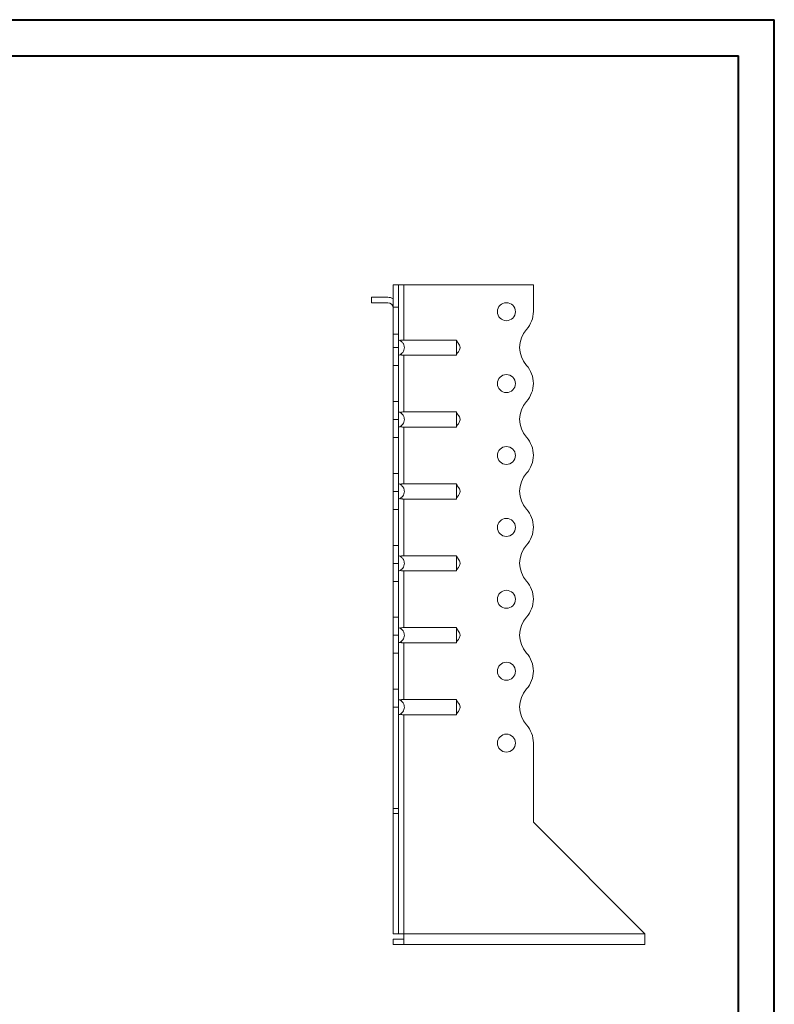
# Model space of a CAD drawing. Header units: millimetres. Extents: x 0 to 210, y 0 to 297.
# Tile 6 of 6: x 105 to 210, y 160 to 297. Entities that reach past the tile are written whole.
import ezdxf

# ---------------------------------------------------------------- set-up
doc = ezdxf.new("R2010")
doc.units = ezdxf.units.MM

msp = doc.modelspace()

# ---------------------------------------------------------------- linework, layer by layer
at = {"color": 7, "linetype": 'Continuous', "lineweight": 40}
for p, q in [((0.08, 297.21), (210.08, 297.21)), ((210.08, 0.21), (210.08, 297.21)), ((210.08, 292.21), (210.08, 297.21)), ((10.08, 292.21), (205.08, 292.21)), ((205.08, 5.21), (205.08, 292.21))]:
    msp.add_line(p, q, dxfattribs=at)
at = {"color": 7, "linetype": 'Continuous', "lineweight": 15}
for p, q in [((157.8, 260.36), (157.05, 260.36)), ((157.05, 260.36), (157.05, 257.22)), ((157.8, 260.36), (157.8, 257.22)), ((158.55, 260.36), (157.8, 260.36)), ((158.55, 252.67), (158.55, 260.36)), ((176.55, 260.36), (158.55, 260.36)), ((176.55, 256.64), (176.55, 260.36)), ((154.05, 258.61), (154.05, 257.86)), ((154.05, 258.61), (156.3, 258.61)), ((156.3, 257.86), (154.05, 257.86)), ((157.05, 257.22), (157.8, 257.22)), ((157.05, 253.48), (157.05, 257.22)), ((157.8, 257.22), (157.8, 253.48)), ((157.05, 251.62), (157.05, 253.48)), ((157.05, 253.48), (157.8, 253.48)), ((157.8, 253.48), (157.8, 251.62)), ((158.55, 252.67), (165.86, 252.67)), ((157.05, 251.62), (157.8, 251.62)), ((157.05, 249.11), (157.05, 251.62)), ((157.8, 251.62), (157.8, 249.11)), ((158.55, 250.56), (165.86, 250.56)), ((158.55, 242.67), (158.55, 250.56)), ((157.8, 249.11), (157.05, 249.11)), ((157.05, 244.11), (157.05, 249.11)), ((157.8, 244.11), (157.8, 249.11)), ((176.55, 246.64), (176.55, 246.64)), ((157.05, 244.11), (157.8, 244.11)), ((157.05, 241.61), (157.05, 244.11)), ((157.8, 244.11), (157.8, 241.61)), ((158.55, 242.67), (165.86, 242.67)), ((157.8, 241.61), (157.05, 241.61)), ((157.05, 239.11), (157.05, 241.61)), ((157.8, 241.61), (157.8, 239.11)), ((158.55, 240.56), (165.86, 240.56)), ((158.55, 232.67), (158.55, 240.56)), ((157.8, 239.11), (157.05, 239.11)), ((157.05, 234.11), (157.05, 239.11)), ((157.8, 234.11), (157.8, 239.11)), ((176.55, 236.64), (176.55, 236.64)), ((157.05, 234.11), (157.8, 234.11)), ((157.05, 231.61), (157.05, 234.11)), ((157.8, 234.11), (157.8, 231.61)), ((157.8, 231.61), (157.05, 231.61)), ((157.05, 229.11), (157.05, 231.61)), ((157.8, 231.61), (157.8, 229.11)), ((158.55, 232.67), (165.86, 232.67)), ((158.55, 230.56), (165.86, 230.56)), ((158.55, 222.67), (158.55, 230.56)), ((157.8, 229.11), (157.05, 229.11)), ((157.05, 224.11), (157.05, 229.11)), ((157.8, 224.11), (157.8, 229.11)), ((176.55, 226.64), (176.55, 226.64)), ((157.05, 224.11), (157.8, 224.11)), ((157.05, 221.61), (157.05, 224.11)), ((157.8, 224.11), (157.8, 221.61)), ((158.55, 222.67), (165.86, 222.67)), ((157.8, 221.61), (157.05, 221.61)), ((157.05, 219.11), (157.05, 221.61)), ((157.8, 221.61), (157.8, 219.11)), ((158.55, 220.56), (165.86, 220.56)), ((158.55, 212.67), (158.55, 220.56)), ((157.8, 219.11), (157.05, 219.11)), ((157.05, 214.11), (157.05, 219.11)), ((157.8, 214.11), (157.8, 219.11)), ((176.55, 216.64), (176.55, 216.64)), ((157.05, 214.11), (157.8, 214.11)), ((157.05, 211.61), (157.05, 214.11)), ((157.8, 214.11), (157.8, 211.61)), ((158.55, 212.67), (165.86, 212.67)), ((157.05, 211.61), (157.8, 211.61)), ((157.05, 209.12), (157.05, 211.61)), ((157.8, 211.61), (157.05, 211.61)), ((157.05, 211.61), (157.05, 211.61)), ((157.8, 211.61), (157.8, 209.12)), ((157.8, 211.61), (157.8, 211.61)), ((158.55, 210.56), (165.86, 210.56)), ((158.55, 202.67), (158.55, 210.56)), ((157.8, 209.12), (157.05, 209.12)), ((157.05, 204.11), (157.05, 209.12)), ((157.8, 204.11), (157.8, 209.12)), ((176.55, 206.64), (176.55, 206.64)), ((157.05, 204.11), (157.8, 204.11)), ((157.05, 201.62), (157.05, 204.11)), ((157.8, 204.11), (157.8, 201.62)), ((158.55, 202.67), (165.86, 202.67)), ((157.8, 201.62), (157.05, 201.62)), ((157.05, 201.62), (157.05, 187.53)), ((157.8, 201.62), (157.8, 187.53)), ((158.55, 200.56), (165.86, 200.56)), ((158.55, 170.11), (158.55, 200.56)), ((176.55, 185.61), (176.55, 196.64)), ((157.05, 187.53), (157.8, 187.53)), ((157.05, 186.82), (157.05, 187.53)), ((157.8, 186.82), (157.05, 186.82)), ((157.05, 170.11), (157.05, 186.82)), ((157.8, 187.53), (157.8, 186.82)), ((157.8, 170.11), (157.8, 186.82)), ((192.05, 170.11), (176.55, 185.61)), ((157.8, 170.11), (157.05, 170.11)), ((157.8, 170.11), (158.55, 170.11)), ((192.05, 170.11), (158.55, 170.11)), ((158.55, 170.11), (158.55, 168.61)), ((192.05, 170.11), (192.05, 168.61)), ((158.55, 169.36), (157.05, 169.36)), ((157.05, 169.36), (157.05, 168.61)), ((158.55, 168.61), (157.05, 168.61)), ((192.05, 168.61), (158.55, 168.61))]:
    msp.add_line(p, q, dxfattribs=at)
for centre in [(172.8, 256.61), (172.8, 246.61), (172.8, 236.61), (172.8, 226.61), (172.8, 216.61), (172.8, 206.61), (172.8, 196.61)]:
    msp.add_circle(centre, 1.25, dxfattribs=at)
for centre, radius, start, end in [((156.3, 257.11), 1.5, 60, 90), ((156.3, 257.11), 0.75, 0, 90), ((172.8, 256.64), 3.75, 318.1877, 0), ((178.39, 251.64), 3.75, 138.1877, 221.8123), ((172.8, 246.64), 3.75, 0, 41.8123), ((172.8, 246.64), 3.75, 318.1804, 0), ((178.39, 241.64), 3.75, 138.1804, 221.8123), ((172.8, 236.64), 3.75, 0, 41.8123), ((172.8, 236.64), 3.75, 318.1804, 0), ((178.39, 231.64), 3.75, 138.1804, 221.8123), ((172.8, 226.64), 3.75, 0, 41.8123), ((172.8, 226.64), 3.75, 318.1804, 0), ((178.39, 221.64), 3.75, 138.1804, 221.8196), ((172.8, 216.64), 3.75, 0, 41.8196), ((172.8, 216.64), 3.75, 318.1804, 0), ((178.39, 211.64), 3.75, 138.1804, 221.8196), ((172.8, 206.64), 3.75, 0, 41.8196), ((172.8, 206.64), 3.75, 318.1877, 0), ((178.39, 201.64), 3.75, 138.1877, 221.8123), ((172.8, 196.64), 3.75, 0, 41.8123)]:
    msp.add_arc(centre, radius, start, end, dxfattribs=at)
for points, knots in [([(157.8, 252.67), (157.86, 252.66), (157.91, 252.64), (158.02, 252.59), (158.07, 252.56), (158.17, 252.49), (158.22, 252.45), (158.3, 252.37), (158.34, 252.32), (158.41, 252.23), (158.45, 252.18), (158.5, 252.08), (158.52, 252.02), (158.56, 251.91), (158.58, 251.85), (158.6, 251.73), (158.6, 251.67), (158.6, 251.5), (158.58, 251.38), (158.51, 251.15), (158.45, 251.05), (158.31, 250.86), (158.22, 250.78), (158.07, 250.67), (158.02, 250.64), (157.91, 250.59), (157.86, 250.57), (157.8, 250.56)], [0, 0, 0, 0, 0.0625, 0.0625, 0.125, 0.125, 0.1875, 0.1875, 0.25, 0.25, 0.3125, 0.3125, 0.375, 0.375, 0.4375, 0.4375, 0.5, 0.5, 0.625, 0.625, 0.75, 0.75, 0.875, 0.875, 0.9375, 0.9375, 1, 1, 1, 1]), ([(158.02, 252.58), (158.05, 252.6), (158.09, 252.62), (158.17, 252.64), (158.21, 252.65), (158.35, 252.67), (158.45, 252.67), (158.55, 252.67)], [0, 0, 0, 0, 0.25, 0.25, 0.5, 0.5, 1, 1, 1, 1]), ([(165.86, 250.56), (165.87, 250.57), (165.86, 250.59), (165.86, 250.64), (165.86, 250.67), (165.86, 250.74), (165.86, 250.78), (165.86, 250.86), (165.86, 250.91), (165.86, 251), (165.86, 251.05), (165.86, 251.15), (165.86, 251.21), (165.86, 251.32), (165.86, 251.38), (165.86, 251.5), (165.86, 251.56), (165.86, 251.67), (165.86, 251.73), (165.86, 251.85), (165.86, 251.91), (165.86, 252.08), (165.86, 252.18), (165.86, 252.37), (165.87, 252.45), (165.86, 252.56), (165.86, 252.59), (165.86, 252.64), (165.87, 252.66), (165.86, 252.67)], [0, 0, 0, 0, 0.0625, 0.0625, 0.125, 0.125, 0.1875, 0.1875, 0.25, 0.25, 0.3125, 0.3125, 0.375, 0.375, 0.4375, 0.4375, 0.5, 0.5, 0.5625, 0.5625, 0.625, 0.625, 0.75, 0.75, 0.875, 0.875, 0.9375, 0.9375, 1, 1, 1, 1]), ([(165.86, 250.61), (165.89, 250.68), (165.94, 250.79), (166.07, 250.94), (166.18, 251.12), (166.31, 251.33), (166.38, 251.55), (166.35, 251.78), (166.25, 252.01), (166.11, 252.21), (165.98, 252.38), (165.9, 252.5), (165.88, 252.58), (165.86, 252.62)], [0, 0, 0, 0, 0.102971, 0.186428, 0.281887, 0.375854, 0.481677, 0.573919, 0.656358, 0.790792, 0.890682, 0.945104, 1, 1, 1, 1]), ([(158.55, 250.56), (158.5, 250.56), (158.45, 250.56), (158.35, 250.56), (158.3, 250.57), (158.21, 250.58), (158.17, 250.59), (158.09, 250.61), (158.05, 250.63), (158.02, 250.65)], [0, 0, 0, 0, 0.25, 0.25, 0.5, 0.5, 0.75, 0.75, 1, 1, 1, 1]), ([(157.8, 242.67), (157.86, 242.66), (157.91, 242.64), (158.02, 242.59), (158.07, 242.56), (158.17, 242.49), (158.22, 242.45), (158.3, 242.37), (158.34, 242.32), (158.41, 242.23), (158.45, 242.18), (158.5, 242.08), (158.52, 242.02), (158.56, 241.91), (158.58, 241.85), (158.6, 241.73), (158.6, 241.67), (158.6, 241.5), (158.58, 241.38), (158.51, 241.15), (158.45, 241.05), (158.31, 240.86), (158.22, 240.78), (158.07, 240.67), (158.02, 240.64), (157.91, 240.59), (157.86, 240.57), (157.8, 240.56)], [0, 0, 0, 0, 0.0625, 0.0625, 0.125, 0.125, 0.1875, 0.1875, 0.25, 0.25, 0.3125, 0.3125, 0.375, 0.375, 0.4375, 0.4375, 0.5, 0.5, 0.625, 0.625, 0.75, 0.75, 0.875, 0.875, 0.9375, 0.9375, 1, 1, 1, 1]), ([(158.02, 242.58), (158.05, 242.6), (158.09, 242.62), (158.17, 242.64), (158.21, 242.65), (158.35, 242.67), (158.45, 242.67), (158.55, 242.67)], [0, 0, 0, 0, 0.25, 0.25, 0.5, 0.5, 1, 1, 1, 1]), ([(165.86, 240.56), (165.87, 240.57), (165.86, 240.59), (165.86, 240.64), (165.86, 240.67), (165.86, 240.74), (165.86, 240.78), (165.86, 240.86), (165.86, 240.91), (165.86, 241), (165.86, 241.05), (165.86, 241.15), (165.86, 241.21), (165.86, 241.32), (165.86, 241.38), (165.86, 241.5), (165.86, 241.56), (165.86, 241.67), (165.86, 241.73), (165.86, 241.85), (165.86, 241.91), (165.86, 242.08), (165.86, 242.18), (165.86, 242.37), (165.87, 242.45), (165.86, 242.56), (165.86, 242.59), (165.86, 242.64), (165.87, 242.66), (165.86, 242.67)], [0, 0, 0, 0, 0.0625, 0.0625, 0.125, 0.125, 0.1875, 0.1875, 0.25, 0.25, 0.3125, 0.3125, 0.375, 0.375, 0.4375, 0.4375, 0.5, 0.5, 0.5625, 0.5625, 0.625, 0.625, 0.75, 0.75, 0.875, 0.875, 0.9375, 0.9375, 1, 1, 1, 1]), ([(165.86, 240.61), (165.89, 240.68), (165.94, 240.79), (166.07, 240.94), (166.18, 241.12), (166.31, 241.33), (166.38, 241.55), (166.35, 241.78), (166.25, 242.01), (166.11, 242.21), (165.98, 242.38), (165.9, 242.5), (165.88, 242.58), (165.86, 242.62)], [0, 0, 0, 0, 0.1029705, 0.1864279, 0.2818871, 0.3758543, 0.4816774, 0.5739192, 0.6563582, 0.790792, 0.8906817, 0.9451036, 1, 1, 1, 1]), ([(158.55, 240.56), (158.5, 240.56), (158.45, 240.56), (158.35, 240.56), (158.3, 240.57), (158.21, 240.58), (158.17, 240.59), (158.09, 240.61), (158.05, 240.63), (158.02, 240.65)], [0, 0, 0, 0, 0.25, 0.25, 0.5, 0.5, 0.75, 0.75, 1, 1, 1, 1]), ([(157.8, 232.67), (157.86, 232.66), (157.91, 232.64), (158.02, 232.59), (158.07, 232.56), (158.17, 232.49), (158.22, 232.45), (158.3, 232.37), (158.34, 232.32), (158.41, 232.23), (158.45, 232.18), (158.5, 232.08), (158.52, 232.02), (158.56, 231.91), (158.58, 231.85), (158.6, 231.73), (158.6, 231.67), (158.6, 231.5), (158.58, 231.38), (158.51, 231.15), (158.45, 231.05), (158.31, 230.86), (158.22, 230.78), (158.07, 230.67), (158.02, 230.64), (157.91, 230.59), (157.86, 230.57), (157.8, 230.56)], [0, 0, 0, 0, 0.0625, 0.0625, 0.125, 0.125, 0.1875, 0.1875, 0.25, 0.25, 0.3125, 0.3125, 0.375, 0.375, 0.4375, 0.4375, 0.5, 0.5, 0.625, 0.625, 0.75, 0.75, 0.875, 0.875, 0.9375, 0.9375, 1, 1, 1, 1]), ([(158.02, 232.58), (158.05, 232.6), (158.09, 232.62), (158.17, 232.64), (158.21, 232.65), (158.35, 232.67), (158.45, 232.67), (158.55, 232.67)], [0, 0, 0, 0, 0.25, 0.25, 0.5, 0.5, 1, 1, 1, 1]), ([(165.86, 230.56), (165.87, 230.57), (165.86, 230.59), (165.86, 230.64), (165.86, 230.67), (165.86, 230.74), (165.86, 230.78), (165.86, 230.86), (165.86, 230.91), (165.86, 231), (165.86, 231.05), (165.86, 231.15), (165.86, 231.21), (165.86, 231.32), (165.86, 231.38), (165.86, 231.5), (165.86, 231.56), (165.86, 231.67), (165.86, 231.73), (165.86, 231.85), (165.86, 231.91), (165.86, 232.08), (165.86, 232.18), (165.86, 232.37), (165.87, 232.45), (165.86, 232.56), (165.86, 232.59), (165.86, 232.64), (165.87, 232.66), (165.86, 232.67)], [0, 0, 0, 0, 0.0625, 0.0625, 0.125, 0.125, 0.1875, 0.1875, 0.25, 0.25, 0.3125, 0.3125, 0.375, 0.375, 0.4375, 0.4375, 0.5, 0.5, 0.5625, 0.5625, 0.625, 0.625, 0.75, 0.75, 0.875, 0.875, 0.9375, 0.9375, 1, 1, 1, 1]), ([(165.86, 230.61), (165.89, 230.68), (165.94, 230.79), (166.07, 230.94), (166.18, 231.12), (166.31, 231.33), (166.38, 231.55), (166.35, 231.78), (166.25, 232.01), (166.11, 232.21), (165.98, 232.38), (165.9, 232.5), (165.88, 232.58), (165.86, 232.62)], [0, 0, 0, 0, 0.102971, 0.186428, 0.281887, 0.375854, 0.481677, 0.573919, 0.656358, 0.790792, 0.890682, 0.945104, 1, 1, 1, 1]), ([(158.55, 230.56), (158.5, 230.56), (158.45, 230.56), (158.35, 230.56), (158.3, 230.57), (158.21, 230.58), (158.17, 230.59), (158.09, 230.61), (158.05, 230.63), (158.02, 230.65)], [0, 0, 0, 0, 0.25, 0.25, 0.5, 0.5, 0.75, 0.75, 1, 1, 1, 1]), ([(157.8, 222.67), (157.86, 222.66), (157.91, 222.64), (158.02, 222.59), (158.07, 222.56), (158.17, 222.49), (158.22, 222.45), (158.3, 222.37), (158.34, 222.32), (158.41, 222.23), (158.45, 222.18), (158.5, 222.08), (158.52, 222.02), (158.56, 221.91), (158.58, 221.85), (158.6, 221.73), (158.6, 221.67), (158.6, 221.5), (158.58, 221.38), (158.51, 221.15), (158.45, 221.05), (158.31, 220.86), (158.22, 220.78), (158.07, 220.67), (158.02, 220.64), (157.91, 220.59), (157.86, 220.57), (157.8, 220.56)], [0, 0, 0, 0, 0.0625, 0.0625, 0.125, 0.125, 0.1875, 0.1875, 0.25, 0.25, 0.3125, 0.3125, 0.375, 0.375, 0.4375, 0.4375, 0.5, 0.5, 0.625, 0.625, 0.75, 0.75, 0.875, 0.875, 0.9375, 0.9375, 1, 1, 1, 1]), ([(158.02, 222.58), (158.05, 222.6), (158.09, 222.62), (158.17, 222.64), (158.21, 222.65), (158.35, 222.67), (158.45, 222.67), (158.55, 222.67)], [0, 0, 0, 0, 0.25, 0.25, 0.5, 0.5, 1, 1, 1, 1]), ([(165.86, 220.56), (165.87, 220.57), (165.86, 220.59), (165.86, 220.64), (165.86, 220.67), (165.86, 220.74), (165.86, 220.78), (165.86, 220.86), (165.86, 220.91), (165.86, 221), (165.86, 221.05), (165.86, 221.15), (165.86, 221.21), (165.86, 221.32), (165.86, 221.38), (165.86, 221.5), (165.86, 221.56), (165.86, 221.67), (165.86, 221.73), (165.86, 221.85), (165.86, 221.91), (165.86, 222.08), (165.86, 222.18), (165.86, 222.37), (165.87, 222.45), (165.86, 222.56), (165.86, 222.59), (165.86, 222.64), (165.87, 222.66), (165.86, 222.67)], [0, 0, 0, 0, 0.0625, 0.0625, 0.125, 0.125, 0.1875, 0.1875, 0.25, 0.25, 0.3125, 0.3125, 0.375, 0.375, 0.4375, 0.4375, 0.5, 0.5, 0.5625, 0.5625, 0.625, 0.625, 0.75, 0.75, 0.875, 0.875, 0.9375, 0.9375, 1, 1, 1, 1]), ([(165.86, 220.61), (165.89, 220.68), (165.94, 220.79), (166.07, 220.94), (166.18, 221.12), (166.31, 221.33), (166.38, 221.55), (166.35, 221.78), (166.25, 222.01), (166.11, 222.21), (165.98, 222.38), (165.9, 222.5), (165.88, 222.58), (165.86, 222.62)], [0, 0, 0, 0, 0.102971, 0.186428, 0.281887, 0.375854, 0.481677, 0.573919, 0.656358, 0.790792, 0.890682, 0.945104, 1, 1, 1, 1]), ([(158.55, 220.56), (158.5, 220.56), (158.45, 220.56), (158.35, 220.56), (158.3, 220.57), (158.21, 220.58), (158.17, 220.59), (158.09, 220.61), (158.05, 220.63), (158.02, 220.65)], [0, 0, 0, 0, 0.25, 0.25, 0.5, 0.5, 0.75, 0.75, 1, 1, 1, 1]), ([(157.8, 212.67), (157.86, 212.66), (157.91, 212.64), (158.02, 212.59), (158.07, 212.56), (158.17, 212.49), (158.22, 212.45), (158.3, 212.37), (158.34, 212.32), (158.41, 212.23), (158.45, 212.18), (158.5, 212.08), (158.52, 212.02), (158.56, 211.91), (158.58, 211.85), (158.6, 211.73), (158.6, 211.67), (158.6, 211.5), (158.58, 211.38), (158.51, 211.15), (158.45, 211.05), (158.31, 210.86), (158.22, 210.78), (158.07, 210.67), (158.02, 210.64), (157.91, 210.59), (157.86, 210.57), (157.8, 210.56)], [0, 0, 0, 0, 0.0625, 0.0625, 0.125, 0.125, 0.1875, 0.1875, 0.25, 0.25, 0.3125, 0.3125, 0.375, 0.375, 0.4375, 0.4375, 0.5, 0.5, 0.625, 0.625, 0.75, 0.75, 0.875, 0.875, 0.9375, 0.9375, 1, 1, 1, 1]), ([(158.02, 212.58), (158.05, 212.6), (158.09, 212.62), (158.17, 212.64), (158.21, 212.65), (158.35, 212.67), (158.45, 212.67), (158.55, 212.67)], [0, 0, 0, 0, 0.25, 0.25, 0.5, 0.5, 1, 1, 1, 1]), ([(165.86, 210.56), (165.87, 210.57), (165.86, 210.59), (165.86, 210.64), (165.86, 210.67), (165.86, 210.74), (165.86, 210.78), (165.86, 210.86), (165.86, 210.91), (165.86, 211), (165.86, 211.05), (165.86, 211.15), (165.86, 211.21), (165.86, 211.32), (165.86, 211.38), (165.86, 211.5), (165.86, 211.56), (165.86, 211.67), (165.86, 211.73), (165.86, 211.85), (165.86, 211.91), (165.86, 212.08), (165.86, 212.18), (165.86, 212.37), (165.87, 212.45), (165.86, 212.56), (165.86, 212.59), (165.86, 212.64), (165.87, 212.66), (165.86, 212.67)], [0, 0, 0, 0, 0.0625, 0.0625, 0.125, 0.125, 0.1875, 0.1875, 0.25, 0.25, 0.3125, 0.3125, 0.375, 0.375, 0.4375, 0.4375, 0.5, 0.5, 0.5625, 0.5625, 0.625, 0.625, 0.75, 0.75, 0.875, 0.875, 0.9375, 0.9375, 1, 1, 1, 1]), ([(165.86, 210.61), (165.89, 210.68), (165.94, 210.79), (166.07, 210.94), (166.18, 211.12), (166.31, 211.33), (166.38, 211.55), (166.35, 211.78), (166.25, 212.01), (166.11, 212.21), (165.98, 212.38), (165.9, 212.5), (165.88, 212.58), (165.86, 212.62)], [0, 0, 0, 0, 0.1029705, 0.1864279, 0.2818871, 0.3758543, 0.4816774, 0.5739192, 0.6563582, 0.790792, 0.8906817, 0.9451036, 1, 1, 1, 1]), ([(158.55, 210.56), (158.5, 210.56), (158.45, 210.56), (158.35, 210.56), (158.3, 210.57), (158.21, 210.58), (158.17, 210.59), (158.09, 210.61), (158.05, 210.63), (158.02, 210.65)], [0, 0, 0, 0, 0.25, 0.25, 0.5, 0.5, 0.75, 0.75, 1, 1, 1, 1]), ([(157.8, 202.67), (157.86, 202.66), (157.91, 202.64), (158.02, 202.59), (158.07, 202.56), (158.17, 202.49), (158.22, 202.45), (158.3, 202.37), (158.34, 202.32), (158.41, 202.23), (158.45, 202.18), (158.5, 202.08), (158.52, 202.02), (158.56, 201.91), (158.58, 201.85), (158.6, 201.73), (158.6, 201.67), (158.6, 201.5), (158.58, 201.38), (158.51, 201.15), (158.45, 201.05), (158.31, 200.86), (158.22, 200.78), (158.07, 200.67), (158.02, 200.64), (157.91, 200.59), (157.86, 200.57), (157.8, 200.56)], [0, 0, 0, 0, 0.0625, 0.0625, 0.125, 0.125, 0.1875, 0.1875, 0.25, 0.25, 0.3125, 0.3125, 0.375, 0.375, 0.4375, 0.4375, 0.5, 0.5, 0.625, 0.625, 0.75, 0.75, 0.875, 0.875, 0.9375, 0.9375, 1, 1, 1, 1]), ([(158.02, 202.58), (158.05, 202.6), (158.09, 202.62), (158.17, 202.64), (158.21, 202.65), (158.35, 202.67), (158.45, 202.67), (158.55, 202.67)], [0, 0, 0, 0, 0.25, 0.25, 0.5, 0.5, 1, 1, 1, 1]), ([(165.86, 200.56), (165.87, 200.57), (165.86, 200.59), (165.86, 200.64), (165.86, 200.67), (165.86, 200.74), (165.86, 200.78), (165.86, 200.86), (165.86, 200.91), (165.86, 201), (165.86, 201.05), (165.86, 201.15), (165.86, 201.21), (165.86, 201.32), (165.86, 201.38), (165.86, 201.5), (165.86, 201.56), (165.86, 201.67), (165.86, 201.73), (165.86, 201.85), (165.86, 201.91), (165.86, 202.08), (165.86, 202.18), (165.86, 202.37), (165.87, 202.45), (165.86, 202.56), (165.86, 202.59), (165.86, 202.64), (165.87, 202.66), (165.86, 202.67)], [0, 0, 0, 0, 0.0625, 0.0625, 0.125, 0.125, 0.1875, 0.1875, 0.25, 0.25, 0.3125, 0.3125, 0.375, 0.375, 0.4375, 0.4375, 0.5, 0.5, 0.5625, 0.5625, 0.625, 0.625, 0.75, 0.75, 0.875, 0.875, 0.9375, 0.9375, 1, 1, 1, 1]), ([(165.86, 200.61), (165.89, 200.68), (165.94, 200.79), (166.07, 200.94), (166.18, 201.12), (166.31, 201.33), (166.38, 201.55), (166.35, 201.78), (166.25, 202.01), (166.11, 202.21), (165.98, 202.38), (165.9, 202.5), (165.88, 202.58), (165.86, 202.62)], [0, 0, 0, 0, 0.102971, 0.186428, 0.281887, 0.375854, 0.481677, 0.573919, 0.656358, 0.790792, 0.890682, 0.945104, 1, 1, 1, 1]), ([(158.55, 200.56), (158.5, 200.56), (158.45, 200.56), (158.35, 200.56), (158.3, 200.57), (158.21, 200.58), (158.17, 200.59), (158.09, 200.61), (158.05, 200.63), (158.02, 200.65)], [0, 0, 0, 0, 0.25, 0.25, 0.5, 0.5, 0.75, 0.75, 1, 1, 1, 1])]:
    msp.add_open_spline(points, degree=3, knots=knots, dxfattribs=at)

doc.saveas('drawing.dxf')
